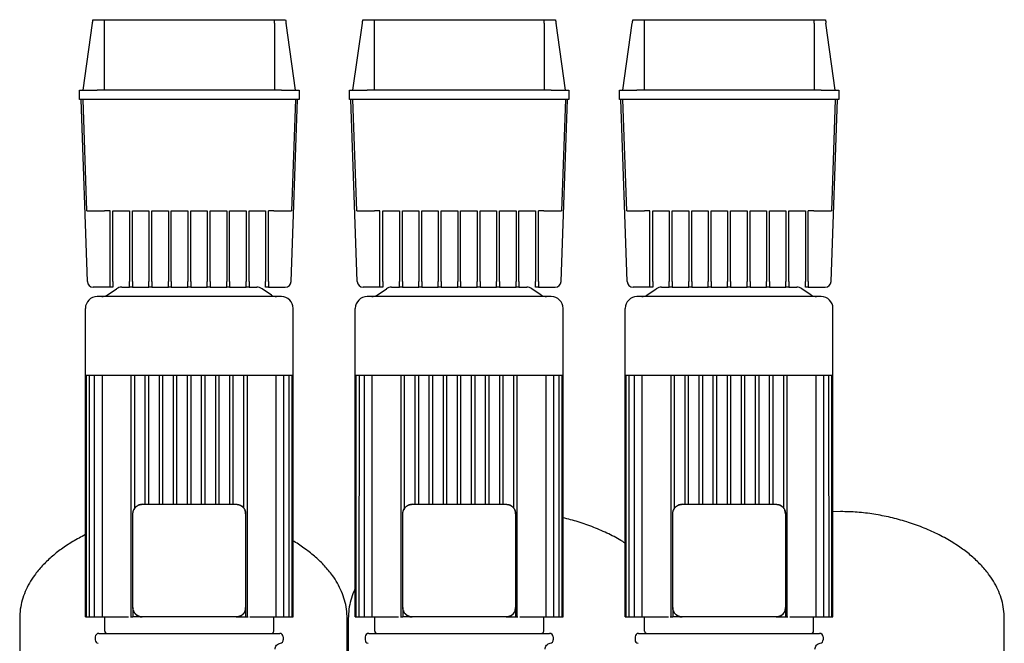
# Model space of a CAD drawing. Header units: millimetres. Extents: x 16 to 1880, y 11 to 1176.
# Tile 4 of 6: x 16 to 855, y 645 to 1176. Entities that reach past the tile are written whole.
import ezdxf

# ---------------------------------------------------------------- set-up
doc = ezdxf.new("R2010")
doc.units = ezdxf.units.MM

msp = doc.modelspace()

# ---------------------------------------------------------------- linework, layer by layer
at = {"color": 7, "linetype": 'Continuous', "lineweight": 25}
for p, q in [((78.23, 1176.44), (87.79, 1176.44)), ((87.79, 1176.44), (232.81, 1176.44)), ((232.81, 1176.44), (242.37, 1176.44)), ((308.23, 1176.44), (317.79, 1176.44)), ((317.79, 1176.44), (462.81, 1176.44)), ((462.81, 1176.44), (472.37, 1176.44)), ((538.23, 1176.44), (547.79, 1176.44)), ((547.79, 1176.44), (692.81, 1176.44)), ((692.81, 1176.44), (702.37, 1176.44)), ((69.8, 1116.44), (77.8, 1173.36)), ((87.8, 1173.36), (87.8, 1116.44)), ((232.8, 1173.36), (232.8, 1116.44)), ((250.8, 1116.44), (242.8, 1173.36)), ((299.8, 1116.44), (307.8, 1173.36)), ((317.8, 1173.36), (317.8, 1116.44)), ((462.8, 1173.36), (462.8, 1116.44)), ((480.8, 1116.44), (472.8, 1173.36)), ((529.8, 1116.44), (537.8, 1173.36)), ((547.8, 1173.36), (547.8, 1116.44)), ((692.8, 1173.36), (692.8, 1116.44)), ((710.8, 1116.44), (702.8, 1173.36)), ((66.8, 1108.44), (66.8, 1116.44)), ((66.8, 1116.44), (81.8, 1116.44)), ((238.8, 1116.44), (81.8, 1116.44)), ((238.8, 1116.44), (253.8, 1116.44)), ((253.8, 1116.44), (253.8, 1108.44)), ((296.8, 1108.44), (296.8, 1116.44)), ((296.8, 1116.44), (311.8, 1116.44)), ((468.8, 1116.44), (311.8, 1116.44)), ((468.8, 1116.44), (483.8, 1116.44)), ((483.8, 1116.44), (483.8, 1108.44)), ((526.8, 1108.44), (526.8, 1116.44)), ((526.8, 1116.44), (541.8, 1116.44)), ((698.8, 1116.44), (541.8, 1116.44)), ((698.8, 1116.44), (713.8, 1116.44)), ((713.8, 1116.44), (713.8, 1108.44)), ((81.8, 1108.44), (66.8, 1108.44)), ((73.47, 953.26), (68.05, 1108.44)), ((73.12, 1013.44), (69.8, 1108.44)), ((238.8, 1108.44), (81.8, 1108.44)), ((253.8, 1108.44), (238.8, 1108.44)), ((247.13, 953.26), (252.55, 1108.44)), ((250.8, 1108.44), (247.48, 1013.44)), ((311.8, 1108.44), (296.8, 1108.44)), ((303.47, 953.26), (298.05, 1108.44)), ((303.12, 1013.44), (299.8, 1108.44)), ((468.8, 1108.44), (311.8, 1108.44)), ((483.8, 1108.44), (468.8, 1108.44)), ((477.13, 953.26), (482.55, 1108.44)), ((480.8, 1108.44), (477.48, 1013.44)), ((541.8, 1108.44), (526.8, 1108.44)), ((533.47, 953.26), (528.05, 1108.44)), ((533.12, 1013.44), (529.8, 1108.44)), ((698.8, 1108.44), (541.8, 1108.44)), ((713.8, 1108.44), (698.8, 1108.44)), ((707.13, 953.26), (712.55, 1108.44)), ((710.8, 1108.44), (707.48, 1013.44)), ((92.8, 1013.44), (88.11, 1013.44)), ((92.8, 953.26), (92.8, 1013.44)), ((95.3, 1013.44), (109.36, 1013.44)), ((95.3, 953.26), (95.3, 1013.44)), ((109.36, 1013.44), (109.36, 953.26)), ((111.86, 1013.44), (125.92, 1013.44)), ((111.86, 953.26), (111.86, 1013.44)), ((125.92, 1013.44), (125.92, 953.26)), ((128.42, 1013.44), (142.49, 1013.44)), ((128.42, 953.26), (128.42, 1013.44)), ((142.49, 1013.44), (142.49, 953.26)), ((144.99, 1013.44), (159.05, 1013.44)), ((144.99, 953.26), (144.99, 1013.44)), ((159.05, 1013.44), (159.05, 953.26)), ((161.55, 1013.44), (175.61, 1013.44)), ((161.55, 953.26), (161.55, 1013.44)), ((175.61, 1013.44), (175.61, 953.26)), ((178.11, 1013.44), (192.17, 1013.44)), ((178.11, 953.26), (178.11, 1013.44)), ((192.17, 1013.44), (192.17, 953.26)), ((194.67, 1013.44), (208.74, 1013.44)), ((194.67, 953.26), (194.67, 1013.44)), ((208.74, 1013.44), (208.74, 953.26)), ((211.24, 1013.44), (225.3, 1013.44)), ((211.24, 953.26), (211.24, 1013.44)), ((225.3, 1013.44), (225.3, 953.26)), ((232.49, 1013.44), (227.8, 1013.44)), ((227.8, 953.26), (227.8, 1013.44)), ((322.8, 1013.44), (318.11, 1013.44)), ((322.8, 953.26), (322.8, 1013.44)), ((325.3, 1013.44), (339.36, 1013.44)), ((325.3, 953.26), (325.3, 1013.44)), ((339.36, 1013.44), (339.36, 953.26)), ((341.86, 1013.44), (355.92, 1013.44)), ((341.86, 953.26), (341.86, 1013.44)), ((355.92, 1013.44), (355.92, 953.26)), ((358.42, 1013.44), (372.49, 1013.44)), ((358.42, 953.26), (358.42, 1013.44)), ((372.49, 1013.44), (372.49, 953.26)), ((374.99, 1013.44), (389.05, 1013.44)), ((374.99, 953.26), (374.99, 1013.44)), ((389.05, 1013.44), (389.05, 953.26)), ((391.55, 1013.44), (405.61, 1013.44)), ((391.55, 953.26), (391.55, 1013.44)), ((405.61, 1013.44), (405.61, 953.26)), ((408.11, 1013.44), (422.17, 1013.44)), ((408.11, 953.26), (408.11, 1013.44)), ((422.17, 1013.44), (422.17, 953.26)), ((424.67, 1013.44), (438.74, 1013.44)), ((424.67, 953.26), (424.67, 1013.44)), ((438.74, 1013.44), (438.74, 953.26)), ((441.24, 1013.44), (455.3, 1013.44)), ((441.24, 953.26), (441.24, 1013.44)), ((455.3, 1013.44), (455.3, 953.26)), ((462.49, 1013.44), (457.8, 1013.44)), ((457.8, 953.26), (457.8, 1013.44)), ((552.8, 1013.44), (548.11, 1013.44)), ((552.8, 953.26), (552.8, 1013.44)), ((555.3, 1013.44), (569.36, 1013.44)), ((555.3, 953.26), (555.3, 1013.44)), ((569.36, 1013.44), (569.36, 953.26)), ((571.86, 1013.44), (585.92, 1013.44)), ((571.86, 953.26), (571.86, 1013.44)), ((585.92, 1013.44), (585.92, 953.26)), ((588.42, 1013.44), (602.49, 1013.44)), ((588.42, 953.26), (588.42, 1013.44)), ((602.49, 1013.44), (602.49, 953.26)), ((604.99, 1013.44), (619.05, 1013.44)), ((604.99, 953.26), (604.99, 1013.44)), ((619.05, 1013.44), (619.05, 953.26)), ((621.55, 1013.44), (635.61, 1013.44)), ((621.55, 953.26), (621.55, 1013.44)), ((635.61, 1013.44), (635.61, 953.26)), ((638.11, 1013.44), (652.17, 1013.44)), ((638.11, 953.26), (638.11, 1013.44)), ((652.17, 1013.44), (652.17, 953.26)), ((654.67, 1013.44), (668.74, 1013.44)), ((654.67, 953.26), (654.67, 1013.44)), ((668.74, 1013.44), (668.74, 953.26)), ((671.24, 1013.44), (685.3, 1013.44)), ((671.24, 953.26), (671.24, 1013.44)), ((685.3, 1013.44), (685.3, 953.26)), ((692.49, 1013.44), (687.8, 1013.44)), ((687.8, 953.26), (687.8, 1013.44)), ((92.8, 948.44), (78.46, 948.44)), ((92.8, 948.44), (92.8, 953.26)), ((95.3, 948.44), (92.8, 948.44)), ((95.3, 953.26), (95.3, 948.44)), ((102.72, 948.44), (109.36, 948.44)), ((109.36, 948.44), (109.36, 953.26)), ((111.86, 948.44), (109.36, 948.44)), ((111.86, 953.26), (111.86, 948.44)), ((111.86, 948.44), (125.92, 948.44)), ((125.92, 948.44), (125.92, 953.26)), ((128.42, 948.44), (125.92, 948.44)), ((128.42, 953.26), (128.42, 948.44)), ((128.42, 948.44), (142.49, 948.44)), ((142.49, 948.44), (142.49, 953.26)), ((144.99, 948.44), (142.49, 948.44)), ((144.99, 953.26), (144.99, 948.44)), ((144.99, 948.44), (159.05, 948.44)), ((159.05, 948.44), (159.05, 953.26)), ((161.55, 948.44), (159.05, 948.44)), ((161.55, 953.26), (161.55, 948.44)), ((161.55, 948.44), (175.61, 948.44)), ((175.61, 948.44), (175.61, 953.26)), ((178.11, 948.44), (175.61, 948.44)), ((178.11, 953.26), (178.11, 948.44)), ((178.11, 948.44), (192.17, 948.44)), ((192.17, 948.44), (192.17, 953.26)), ((194.67, 948.44), (192.17, 948.44)), ((194.67, 953.26), (194.67, 948.44)), ((194.67, 948.44), (208.74, 948.44)), ((208.74, 948.44), (208.74, 953.26)), ((211.24, 948.44), (208.74, 948.44)), ((211.24, 953.26), (211.24, 948.44)), ((211.24, 948.44), (217.88, 948.44)), ((225.3, 948.44), (225.3, 953.26)), ((227.8, 948.44), (225.3, 948.44)), ((227.8, 953.26), (227.8, 948.44)), ((227.8, 948.44), (242.13, 948.44)), ((322.8, 948.44), (308.46, 948.44)), ((322.8, 948.44), (322.8, 953.26)), ((325.3, 948.44), (322.8, 948.44)), ((325.3, 953.26), (325.3, 948.44)), ((332.72, 948.44), (339.36, 948.44)), ((339.36, 948.44), (339.36, 953.26)), ((341.86, 948.44), (339.36, 948.44)), ((341.86, 953.26), (341.86, 948.44)), ((341.86, 948.44), (355.92, 948.44)), ((355.92, 948.44), (355.92, 953.26)), ((358.42, 948.44), (355.92, 948.44)), ((358.42, 953.26), (358.42, 948.44)), ((358.42, 948.44), (372.49, 948.44)), ((372.49, 948.44), (372.49, 953.26)), ((374.99, 948.44), (372.49, 948.44)), ((374.99, 953.26), (374.99, 948.44)), ((374.99, 948.44), (389.05, 948.44)), ((389.05, 948.44), (389.05, 953.26)), ((391.55, 948.44), (389.05, 948.44)), ((391.55, 953.26), (391.55, 948.44)), ((391.55, 948.44), (405.61, 948.44)), ((405.61, 948.44), (405.61, 953.26)), ((408.11, 948.44), (405.61, 948.44)), ((408.11, 953.26), (408.11, 948.44)), ((408.11, 948.44), (422.17, 948.44)), ((422.17, 948.44), (422.17, 953.26)), ((424.67, 948.44), (422.17, 948.44)), ((424.67, 953.26), (424.67, 948.44)), ((424.67, 948.44), (438.74, 948.44)), ((438.74, 948.44), (438.74, 953.26)), ((441.24, 948.44), (438.74, 948.44)), ((441.24, 953.26), (441.24, 948.44)), ((441.24, 948.44), (447.88, 948.44)), ((455.3, 948.44), (455.3, 953.26)), ((457.8, 948.44), (455.3, 948.44)), ((457.8, 953.26), (457.8, 948.44)), ((457.8, 948.44), (472.13, 948.44)), ((552.8, 948.44), (538.46, 948.44)), ((552.8, 948.44), (552.8, 953.26)), ((555.3, 948.44), (552.8, 948.44)), ((555.3, 953.26), (555.3, 948.44)), ((562.72, 948.44), (569.36, 948.44)), ((569.36, 948.44), (569.36, 953.26)), ((571.86, 948.44), (569.36, 948.44)), ((571.86, 953.26), (571.86, 948.44)), ((571.86, 948.44), (585.92, 948.44)), ((585.92, 948.44), (585.92, 953.26)), ((588.42, 948.44), (585.92, 948.44)), ((588.42, 953.26), (588.42, 948.44)), ((588.42, 948.44), (602.49, 948.44)), ((602.49, 948.44), (602.49, 953.26)), ((604.99, 948.44), (602.49, 948.44)), ((604.99, 953.26), (604.99, 948.44)), ((604.99, 948.44), (619.05, 948.44)), ((619.05, 948.44), (619.05, 953.26)), ((621.55, 948.44), (619.05, 948.44)), ((621.55, 953.26), (621.55, 948.44)), ((621.55, 948.44), (635.61, 948.44)), ((635.61, 948.44), (635.61, 953.26)), ((638.11, 948.44), (635.61, 948.44)), ((638.11, 953.26), (638.11, 948.44)), ((638.11, 948.44), (652.17, 948.44)), ((652.17, 948.44), (652.17, 953.26)), ((654.67, 948.44), (652.17, 948.44)), ((654.67, 953.26), (654.67, 948.44)), ((654.67, 948.44), (668.74, 948.44)), ((668.74, 948.44), (668.74, 953.26)), ((671.24, 948.44), (668.74, 948.44)), ((671.24, 953.26), (671.24, 948.44)), ((671.24, 948.44), (677.88, 948.44)), ((685.3, 948.44), (685.3, 953.26)), ((687.8, 948.44), (685.3, 948.44)), ((687.8, 953.26), (687.8, 948.44)), ((687.8, 948.44), (702.13, 948.44)), ((238.8, 940.44), (81.8, 940.44)), ((90.31, 941.78), (98.28, 947.09)), ((230.28, 941.78), (222.31, 947.09)), ((468.8, 940.44), (311.8, 940.44)), ((320.31, 941.78), (328.28, 947.09)), ((460.28, 941.78), (452.31, 947.09)), ((698.8, 940.44), (541.8, 940.44)), ((550.31, 941.78), (558.28, 947.09)), ((690.28, 941.78), (682.31, 947.09)), ((71.8, 873.44), (71.8, 930.44)), ((248.8, 873.44), (248.8, 930.44)), ((301.8, 873.44), (301.8, 930.44)), ((478.8, 873.44), (478.8, 930.44)), ((531.8, 873.44), (531.8, 930.44)), ((708.8, 873.44), (708.8, 930.44)), ((71.8, 873.44), (72.64, 873.44)), ((71.8, 667.44), (71.8, 873.44)), ((72.63, 667.44), (72.64, 873.44)), ((72.64, 873.44), (75.23, 873.44)), ((75.17, 667.44), (75.23, 873.44)), ((75.23, 873.44), (79.73, 873.44)), ((79.6, 667.44), (79.6, 873.44)), ((79.73, 873.44), (86.49, 873.44)), ((86.24, 667.44), (86.24, 873.44)), ((86.49, 873.44), (111.47, 873.44)), ((110.8, 667.44), (110.8, 873.44)), ((111.47, 873.44), (123.68, 873.44)), ((113.8, 760.1), (113.8, 873.44)), ((122.8, 763.44), (122.8, 873.44)), ((123.68, 873.44), (135.88, 873.44)), ((125.8, 763.44), (125.8, 873.44)), ((134.8, 763.44), (134.8, 873.44)), ((135.88, 873.44), (148.09, 873.44)), ((137.8, 763.44), (137.8, 873.44)), ((146.8, 763.44), (146.8, 873.44)), ((148.09, 873.44), (160.3, 873.44)), ((149.8, 763.44), (149.8, 873.44)), ((158.8, 763.44), (158.8, 873.44)), ((160.3, 873.44), (172.5, 873.44)), ((161.8, 763.44), (161.8, 873.44)), ((170.8, 763.44), (170.8, 873.44)), ((172.5, 873.44), (184.71, 873.44)), ((173.8, 763.44), (173.8, 873.44)), ((182.8, 763.44), (182.8, 873.44)), ((184.71, 873.44), (196.92, 873.44)), ((185.8, 763.44), (185.8, 873.44)), ((194.8, 763.44), (194.8, 873.44)), ((196.92, 873.44), (209.13, 873.44)), ((197.8, 763.44), (197.8, 873.44)), ((206.8, 760.1), (206.8, 873.44)), ((209.13, 873.44), (234.11, 873.44)), ((209.8, 667.44), (209.8, 873.44)), ((234.11, 873.44), (240.87, 873.44)), ((234.36, 667.44), (234.36, 873.44)), ((240.87, 873.44), (245.36, 873.44)), ((241, 667.44), (241, 873.44)), ((245.42, 667.44), (245.36, 873.44)), ((245.36, 873.44), (247.95, 873.44)), ((247.97, 667.44), (247.95, 873.44)), ((247.95, 873.44), (248.8, 873.44)), ((248.8, 667.44), (248.8, 873.44)), ((301.8, 873.44), (302.64, 873.44)), ((301.8, 667.44), (301.8, 873.44)), ((302.63, 667.44), (302.64, 873.44)), ((302.64, 873.44), (305.23, 873.44)), ((305.17, 667.44), (305.23, 873.44)), ((305.23, 873.44), (309.73, 873.44)), ((309.6, 667.44), (309.6, 873.44)), ((309.73, 873.44), (316.49, 873.44)), ((316.24, 667.44), (316.24, 873.44)), ((316.49, 873.44), (341.47, 873.44)), ((340.8, 667.44), (340.8, 873.44)), ((341.47, 873.44), (353.68, 873.44)), ((343.8, 760.1), (343.8, 873.44)), ((352.8, 763.44), (352.8, 873.44)), ((353.68, 873.44), (365.88, 873.44)), ((355.8, 763.44), (355.8, 873.44)), ((364.8, 763.44), (364.8, 873.44)), ((365.88, 873.44), (378.09, 873.44)), ((367.8, 763.44), (367.8, 873.44)), ((376.8, 763.44), (376.8, 873.44)), ((378.09, 873.44), (390.3, 873.44)), ((379.8, 763.44), (379.8, 873.44)), ((388.8, 763.44), (388.8, 873.44)), ((390.3, 873.44), (402.5, 873.44)), ((391.8, 763.44), (391.8, 873.44)), ((400.8, 763.44), (400.8, 873.44)), ((402.5, 873.44), (414.71, 873.44)), ((403.8, 763.44), (403.8, 873.44)), ((412.8, 763.44), (412.8, 873.44)), ((414.71, 873.44), (426.92, 873.44)), ((415.8, 763.44), (415.8, 873.44)), ((424.8, 763.44), (424.8, 873.44)), ((426.92, 873.44), (439.13, 873.44)), ((427.8, 763.44), (427.8, 873.44)), ((436.8, 760.1), (436.8, 873.44)), ((439.13, 873.44), (464.11, 873.44)), ((439.8, 667.44), (439.8, 873.44)), ((464.11, 873.44), (470.87, 873.44)), ((464.36, 667.44), (464.36, 873.44)), ((470.87, 873.44), (475.36, 873.44)), ((471, 667.44), (471, 873.44)), ((475.42, 667.44), (475.36, 873.44)), ((475.36, 873.44), (477.95, 873.44)), ((477.97, 667.44), (477.95, 873.44)), ((477.95, 873.44), (478.8, 873.44)), ((478.8, 667.44), (478.8, 873.44)), ((531.8, 873.44), (532.64, 873.44)), ((531.8, 667.44), (531.8, 873.44)), ((532.63, 667.44), (532.64, 873.44)), ((532.64, 873.44), (535.23, 873.44)), ((535.17, 667.44), (535.23, 873.44)), ((535.23, 873.44), (539.73, 873.44)), ((539.6, 667.44), (539.6, 873.44)), ((539.73, 873.44), (546.49, 873.44)), ((546.24, 667.44), (546.24, 873.44)), ((546.49, 873.44), (571.47, 873.44)), ((570.8, 667.44), (570.8, 873.44)), ((571.47, 873.44), (583.68, 873.44)), ((573.8, 760.1), (573.8, 873.44)), ((582.8, 763.44), (582.8, 873.44)), ((583.68, 873.44), (595.88, 873.44)), ((585.8, 763.44), (585.8, 873.44)), ((594.8, 763.44), (594.8, 873.44)), ((595.88, 873.44), (608.09, 873.44)), ((597.8, 763.44), (597.8, 873.44)), ((606.8, 763.44), (606.8, 873.44)), ((608.09, 873.44), (620.3, 873.44)), ((609.8, 763.44), (609.8, 873.44)), ((618.8, 763.44), (618.8, 873.44)), ((620.3, 873.44), (632.5, 873.44)), ((621.8, 763.44), (621.8, 873.44)), ((630.8, 763.44), (630.8, 873.44)), ((632.5, 873.44), (644.71, 873.44)), ((633.8, 763.44), (633.8, 873.44)), ((642.8, 763.44), (642.8, 873.44)), ((644.71, 873.44), (656.92, 873.44)), ((645.8, 763.44), (645.8, 873.44)), ((654.8, 763.44), (654.8, 873.44)), ((656.92, 873.44), (669.13, 873.44)), ((657.8, 763.44), (657.8, 873.44)), ((666.8, 760.1), (666.8, 873.44)), ((669.13, 873.44), (694.11, 873.44)), ((669.8, 667.44), (669.8, 873.44)), ((694.11, 873.44), (700.87, 873.44)), ((694.36, 667.44), (694.36, 873.44)), ((700.87, 873.44), (705.36, 873.44)), ((701, 667.44), (701, 873.44)), ((705.42, 667.44), (705.36, 873.44)), ((705.36, 873.44), (707.95, 873.44)), ((707.97, 667.44), (707.95, 873.44)), ((707.95, 873.44), (708.8, 873.44)), ((708.8, 667.44), (708.8, 873.44)), ((112.3, 675.44), (112.3, 755.44)), ((120.3, 763.44), (200.3, 763.44)), ((208.3, 755.44), (208.3, 675.44)), ((342.3, 675.44), (342.3, 755.44)), ((350.3, 763.44), (430.3, 763.44)), ((438.3, 755.44), (438.3, 675.44)), ((572.3, 675.44), (572.3, 755.44)), ((580.3, 763.44), (660.3, 763.44)), ((668.3, 755.44), (668.3, 675.44)), ((715.3, 757.24), (708.8, 756.97)), ((112.3, 675.44), (112.3, 675.09)), ((112.3, 675.09), (112.36, 674.77)), ((112.3, 675.09), (112.3, 667.44)), ((208.3, 675.09), (208.3, 675.44)), ((208.3, 675.09), (208.3, 667.44)), ((342.3, 675.44), (342.3, 675.09)), ((342.3, 675.09), (342.36, 674.77)), ((342.3, 675.09), (342.3, 667.44)), ((438.3, 675.09), (438.3, 675.44)), ((438.3, 675.09), (438.3, 667.44)), ((572.3, 675.44), (572.3, 675.09)), ((572.3, 675.09), (572.36, 674.77)), ((572.3, 675.09), (572.3, 667.44)), ((668.3, 675.09), (668.3, 675.44)), ((668.3, 675.09), (668.3, 667.44)), ((15.8, 666.24), (15.8, 511.24)), ((71.8, 667.44), (72.63, 667.44)), ((72.63, 667.44), (74.13, 667.44)), ((74.13, 667.44), (75.17, 667.44)), ((75.17, 667.44), (76.67, 667.44)), ((76.67, 667.44), (79.6, 667.44)), ((79.6, 667.44), (81.1, 667.44)), ((81.1, 667.44), (86.24, 667.44)), ((86.24, 667.44), (87.74, 667.44)), ((87.74, 667.44), (107.16, 667.44)), ((88.3, 655.44), (88.3, 667.44)), ((107.16, 667.44), (108.59, 667.44)), ((110.19, 667.44), (110.8, 667.44)), ((110.8, 667.44), (112.3, 667.44)), ((119.95, 667.44), (112.3, 667.44)), ((119.95, 667.44), (120.3, 667.44)), ((200.3, 667.44), (120.3, 667.44)), ((200.3, 667.44), (200.65, 667.44)), ((200.65, 667.44), (200.96, 667.5)), ((200.65, 667.44), (208.3, 667.44)), ((208.3, 667.44), (209.8, 667.44)), ((209.8, 667.44), (210.41, 667.44)), ((212, 667.44), (213.44, 667.44)), ((213.44, 667.44), (232.86, 667.44)), ((232.3, 655.44), (232.3, 667.44)), ((232.86, 667.44), (234.36, 667.44)), ((234.36, 667.44), (239.5, 667.44)), ((239.5, 667.44), (241, 667.44)), ((241, 667.44), (243.92, 667.44)), ((243.92, 667.44), (245.42, 667.44)), ((245.42, 667.44), (246.47, 667.44)), ((246.47, 667.44), (247.97, 667.44)), ((247.97, 667.44), (248.8, 667.44)), ((294.8, 511.24), (294.8, 666.24)), ((295.8, 666.24), (295.8, 511.24)), ((301.8, 667.44), (302.63, 667.44)), ((302.63, 667.44), (304.13, 667.44)), ((304.13, 667.44), (305.17, 667.44)), ((305.17, 667.44), (306.67, 667.44)), ((306.67, 667.44), (309.6, 667.44)), ((309.6, 667.44), (311.1, 667.44)), ((311.1, 667.44), (316.24, 667.44)), ((316.24, 667.44), (317.74, 667.44)), ((317.74, 667.44), (337.16, 667.44)), ((318.3, 655.44), (318.3, 667.44)), ((337.16, 667.44), (338.59, 667.44)), ((340.19, 667.44), (340.8, 667.44)), ((340.8, 667.44), (342.3, 667.44)), ((349.95, 667.44), (342.3, 667.44)), ((349.95, 667.44), (350.3, 667.44)), ((430.3, 667.44), (350.3, 667.44)), ((430.3, 667.44), (430.65, 667.44)), ((430.65, 667.44), (430.96, 667.5)), ((430.65, 667.44), (438.3, 667.44)), ((438.3, 667.44), (439.8, 667.44)), ((439.8, 667.44), (440.41, 667.44)), ((442, 667.44), (443.44, 667.44)), ((443.44, 667.44), (462.86, 667.44)), ((462.3, 655.44), (462.3, 667.44)), ((462.86, 667.44), (464.36, 667.44)), ((464.36, 667.44), (469.5, 667.44)), ((469.5, 667.44), (471, 667.44)), ((471, 667.44), (473.92, 667.44)), ((473.92, 667.44), (475.42, 667.44)), ((475.42, 667.44), (476.47, 667.44)), ((476.47, 667.44), (477.97, 667.44)), ((477.97, 667.44), (478.8, 667.44)), ((531.8, 667.44), (532.63, 667.44)), ((532.63, 667.44), (534.13, 667.44)), ((534.13, 667.44), (535.17, 667.44)), ((535.17, 667.44), (536.67, 667.44)), ((536.67, 667.44), (539.6, 667.44)), ((539.6, 667.44), (541.1, 667.44)), ((541.1, 667.44), (546.24, 667.44)), ((546.24, 667.44), (547.74, 667.44)), ((547.74, 667.44), (567.16, 667.44)), ((548.3, 655.44), (548.3, 667.44)), ((567.16, 667.44), (568.59, 667.44)), ((570.19, 667.44), (570.8, 667.44)), ((570.8, 667.44), (572.3, 667.44)), ((579.95, 667.44), (572.3, 667.44)), ((579.95, 667.44), (580.3, 667.44)), ((660.3, 667.44), (580.3, 667.44)), ((660.3, 667.44), (660.65, 667.44)), ((660.65, 667.44), (660.96, 667.5)), ((660.65, 667.44), (668.3, 667.44)), ((668.3, 667.44), (669.8, 667.44)), ((669.8, 667.44), (670.41, 667.44)), ((672, 667.44), (673.44, 667.44)), ((673.44, 667.44), (692.86, 667.44)), ((692.3, 655.44), (692.3, 667.44)), ((692.86, 667.44), (694.36, 667.44)), ((694.36, 667.44), (699.5, 667.44)), ((699.5, 667.44), (701, 667.44)), ((701, 667.44), (703.92, 667.44)), ((703.92, 667.44), (705.42, 667.44)), ((705.42, 667.44), (706.47, 667.44)), ((706.47, 667.44), (707.97, 667.44)), ((707.97, 667.44), (708.8, 667.44)), ((854.8, 511.24), (854.8, 666.24)), ((80.22, 650.51), (80.16, 648.01)), ((83.22, 653.44), (237.38, 653.44)), ((240.37, 650.51), (240.44, 648.01)), ((310.22, 650.51), (310.16, 648.01)), ((313.22, 653.44), (467.38, 653.44)), ((470.37, 650.51), (470.44, 648.01)), ((540.22, 650.51), (540.16, 648.01)), ((543.22, 653.44), (697.38, 653.44)), ((700.37, 650.51), (700.44, 648.01))]:
    msp.add_line(p, q, dxfattribs=at)
at = {"color": 7, "linetype": 'Continuous', "lineweight": 25, "flags": 128}
for points in [[(120.3, 763.44), (118.74, 763.28), (117.31, 762.86)], [(350.3, 763.44), (348.74, 763.28), (347.31, 762.86)], [(580.3, 763.44), (578.74, 763.28), (577.31, 762.86)], [(668.3, 755.44), (668.14, 757), (667.72, 758.42)]]:
    msp.add_lwpolyline(points, dxfattribs=at)
at = {"color": 7, "linetype": 'Continuous', "lineweight": 25}
for centre, radius, start, end in [((78.46, 953.44), 5, 182, 270), ((102.72, 940.44), 8, 90, 123.69007), ((217.88, 940.44), 8, 56.30993, 90), ((242.13, 953.44), 5, 270, 358), ((308.46, 953.44), 5, 182, 270), ((332.72, 940.44), 8, 90, 123.69007), ((447.88, 940.44), 8, 56.30993, 90), ((472.13, 953.44), 5, 270, 358), ((538.46, 953.44), 5, 182, 270), ((562.72, 940.44), 8, 90, 123.69007), ((677.88, 940.44), 8, 56.30993, 90), ((702.13, 953.44), 5, 270, 358), ((81.8, 930.44), 10, 90, 180), ((85.88, 948.44), 8, 270, 303.69007), ((234.72, 948.44), 8, 236.30993, 270), ((238.8, 930.44), 10, 0, 90), ((311.8, 930.44), 10, 90, 180), ((315.88, 948.44), 8, 270, 303.69007), ((464.72, 948.44), 8, 236.30993, 270), ((468.8, 930.44), 10, 0, 90), ((541.8, 930.44), 10, 90, 180), ((545.88, 948.44), 8, 270, 303.69007), ((694.72, 948.44), 8, 236.30993, 270), ((698.8, 930.44), 10, 0, 90), ((120.3, 755.44), 8, 136.54615, 158.09347), ((200.3, 755.44), 8, 46.54615, 68.09347), ((200.3, 755.44), 8, 360, 22.60658), ((350.3, 755.44), 8, 136.54615, 158.09347), ((430.3, 755.44), 8, 46.54615, 68.09347), ((430.3, 755.44), 8, 360, 22.60658), ((580.3, 755.44), 8, 136.54615, 158.09347), ((660.3, 755.44), 8, 46.54615, 68.09347), ((90.3, 655.44), 2, 180, 270), ((230.3, 655.44), 2, 270, 0), ((320.3, 655.44), 2, 180, 270), ((460.3, 655.44), 2, 270, 0), ((550.3, 655.44), 2, 180, 270), ((690.3, 655.44), 2, 270, 0), ((83.15, 647.94), 3, 178.5, 261.50853), ((83.22, 650.44), 3, 90, 178.5), ((237.38, 650.44), 3, 1.5, 90), ((237.44, 647.94), 3, 279.26345, 1.50831), ((313.15, 647.94), 3, 178.5, 261.50853), ((313.22, 650.44), 3, 90, 178.5), ((467.38, 650.44), 3, 1.5, 90), ((467.44, 647.94), 3, 279.26345, 1.50831), ((543.15, 647.94), 3, 178.5, 261.50853), ((543.22, 650.44), 3, 90, 178.5), ((697.38, 650.44), 3, 1.5, 90), ((697.44, 647.94), 3, 279.26345, 1.50831)]:
    msp.add_arc(centre, radius, start, end, dxfattribs=at)
for points in [[(77.8, 1173.36), (77.94, 1174.39), (78.09, 1175.41), (78.23, 1176.44)], [(87.79, 1176.44), (87.79, 1175.41), (87.8, 1174.39), (87.8, 1173.36)], [(232.8, 1173.36), (232.8, 1174.39), (232.8, 1175.41), (232.81, 1176.44)], [(242.37, 1176.44), (242.51, 1175.41), (242.65, 1174.39), (242.8, 1173.36)], [(307.8, 1173.36), (307.94, 1174.39), (308.09, 1175.41), (308.23, 1176.44)], [(317.79, 1176.44), (317.79, 1175.41), (317.8, 1174.39), (317.8, 1173.36)], [(462.8, 1173.36), (462.8, 1174.39), (462.8, 1175.41), (462.81, 1176.44)], [(472.37, 1176.44), (472.51, 1175.41), (472.65, 1174.39), (472.8, 1173.36)], [(537.8, 1173.36), (537.94, 1174.39), (538.09, 1175.41), (538.23, 1176.44)], [(547.79, 1176.44), (547.79, 1175.41), (547.8, 1174.39), (547.8, 1173.36)], [(692.8, 1173.36), (692.8, 1174.39), (692.8, 1175.41), (692.81, 1176.44)], [(702.37, 1176.44), (702.51, 1175.41), (702.65, 1174.39), (702.8, 1173.36)]]:
    msp.add_open_spline(points, degree=3, dxfattribs=at)
for points, knots in [([(73.12, 1013.44), (73.12, 1013.44), (73.19, 1013.44), (73.54, 1013.44), (73.8, 1013.44), (74.53, 1013.44), (75, 1013.44), (76.12, 1013.44), (76.77, 1013.44), (78.24, 1013.44), (79.04, 1013.44), (80.76, 1013.44), (81.66, 1013.44), (83.51, 1013.44), (84.45, 1013.44), (86.31, 1013.44), (87.22, 1013.44), (88.11, 1013.44)], [0, 0, 0, 0, 0.125, 0.125, 0.25, 0.25, 0.375, 0.375, 0.5, 0.5, 0.625, 0.625, 0.75, 0.75, 0.875, 0.875, 1, 1, 1, 1]), ([(232.49, 1013.44), (233.37, 1013.44), (234.29, 1013.44), (236.15, 1013.44), (237.09, 1013.44), (238.93, 1013.44), (239.84, 1013.44), (241.55, 1013.44), (242.36, 1013.44), (243.82, 1013.44), (244.48, 1013.44), (245.6, 1013.44), (246.06, 1013.44), (246.79, 1013.44), (247.06, 1013.44), (247.4, 1013.44), (247.48, 1013.44), (247.48, 1013.44)], [0, 0, 0, 0, 0.125, 0.125, 0.25, 0.25, 0.375, 0.375, 0.5, 0.5, 0.625, 0.625, 0.75, 0.75, 0.875, 0.875, 1, 1, 1, 1]), ([(303.12, 1013.44), (303.12, 1013.44), (303.19, 1013.44), (303.54, 1013.44), (303.8, 1013.44), (304.53, 1013.44), (305, 1013.44), (306.12, 1013.44), (306.77, 1013.44), (308.24, 1013.44), (309.04, 1013.44), (310.76, 1013.44), (311.66, 1013.44), (313.51, 1013.44), (314.45, 1013.44), (316.31, 1013.44), (317.22, 1013.44), (318.11, 1013.44)], [0, 0, 0, 0, 0.125, 0.125, 0.25, 0.25, 0.375, 0.375, 0.5, 0.5, 0.625, 0.625, 0.75, 0.75, 0.875, 0.875, 1, 1, 1, 1]), ([(462.49, 1013.44), (463.37, 1013.44), (464.29, 1013.44), (466.15, 1013.44), (467.09, 1013.44), (468.93, 1013.44), (469.84, 1013.44), (471.55, 1013.44), (472.36, 1013.44), (473.82, 1013.44), (474.48, 1013.44), (475.6, 1013.44), (476.06, 1013.44), (476.79, 1013.44), (477.06, 1013.44), (477.4, 1013.44), (477.48, 1013.44), (477.48, 1013.44)], [0, 0, 0, 0, 0.125, 0.125, 0.25, 0.25, 0.375, 0.375, 0.5, 0.5, 0.625, 0.625, 0.75, 0.75, 0.875, 0.875, 1, 1, 1, 1]), ([(533.12, 1013.44), (533.12, 1013.44), (533.19, 1013.44), (533.54, 1013.44), (533.8, 1013.44), (534.53, 1013.44), (535, 1013.44), (536.12, 1013.44), (536.77, 1013.44), (538.24, 1013.44), (539.04, 1013.44), (540.76, 1013.44), (541.66, 1013.44), (543.51, 1013.44), (544.45, 1013.44), (546.31, 1013.44), (547.22, 1013.44), (548.11, 1013.44)], [0, 0, 0, 0, 0.125, 0.125, 0.25, 0.25, 0.375, 0.375, 0.5, 0.5, 0.625, 0.625, 0.75, 0.75, 0.875, 0.875, 1, 1, 1, 1]), ([(692.49, 1013.44), (693.37, 1013.44), (694.29, 1013.44), (696.15, 1013.44), (697.09, 1013.44), (698.93, 1013.44), (699.84, 1013.44), (701.55, 1013.44), (702.36, 1013.44), (703.82, 1013.44), (704.48, 1013.44), (705.6, 1013.44), (706.06, 1013.44), (706.79, 1013.44), (707.06, 1013.44), (707.4, 1013.44), (707.48, 1013.44), (707.48, 1013.44)], [0, 0, 0, 0, 0.125, 0.125, 0.25, 0.25, 0.375, 0.375, 0.5, 0.5, 0.625, 0.625, 0.75, 0.75, 0.875, 0.875, 1, 1, 1, 1]), ([(112.3, 755.44), (112.3, 755.53), (112.3, 755.71), (112.32, 755.99), (112.34, 756.26), (112.37, 756.54), (112.41, 756.81), (112.47, 757.08), (112.53, 757.36), (112.6, 757.63), (112.68, 757.89), (112.77, 758.16), (112.84, 758.33), (112.88, 758.42)], [0, 0, 0, 0, 0.089329, 0.178896, 0.268727, 0.358849, 0.449287, 0.540068, 0.631218, 0.722761, 0.814723, 0.907128, 1, 1, 1, 1]), ([(112.88, 758.42), (112.91, 758.5), (112.98, 758.67), (113.09, 758.92), (113.21, 759.16), (113.34, 759.39), (113.48, 759.62), (113.62, 759.85), (113.77, 760.07), (113.93, 760.28), (114.1, 760.49), (114.27, 760.69), (114.44, 760.89), (114.69, 761.15), (115.01, 761.45), (115.43, 761.79), (115.87, 762.11), (116.33, 762.39), (116.81, 762.65), (117.15, 762.79), (117.31, 762.86)], [0, 0, 0, 0, 0.0423774, 0.0845499, 0.1265266, 0.1683168, 0.2099298, 0.2513752, 0.2926625, 0.3338015, 0.374802, 0.4156739, 0.4564273, 0.4970722, 0.5793652, 0.6621606, 0.7455414, 0.829589, 0.9143827, 1, 1, 1, 1]), ([(117.31, 762.86), (117.4, 762.89), (117.57, 762.96), (117.84, 763.05), (118.11, 763.13), (118.38, 763.2), (118.65, 763.27), (118.92, 763.32), (119.2, 763.36), (119.47, 763.4), (119.75, 763.42), (120.02, 763.43), (120.21, 763.44), (120.3, 763.44)], [0, 0, 0, 0, 0.0928632, 0.1852607, 0.2772167, 0.368756, 0.4599035, 0.5506846, 0.6411249, 0.7312502, 0.8210869, 0.9106612, 1, 1, 1, 1]), ([(200.3, 763.44), (200.39, 763.44), (200.57, 763.43), (200.85, 763.42), (201.12, 763.4), (201.4, 763.36), (201.67, 763.32), (201.95, 763.27), (202.22, 763.2), (202.49, 763.13), (202.75, 763.05), (203.02, 762.96), (203.2, 762.89), (203.28, 762.86)], [0, 0, 0, 0, 0.0893294, 0.1788963, 0.2687273, 0.358849, 0.4492874, 0.5400685, 0.6312179, 0.7227609, 0.8147226, 0.9071275, 1, 1, 1, 1]), ([(203.28, 762.86), (203.37, 762.82), (203.53, 762.76), (203.78, 762.64), (204.02, 762.52), (204.25, 762.39), (204.48, 762.26), (204.71, 762.11), (204.93, 761.96), (205.14, 761.8), (205.35, 761.64), (205.56, 761.47), (205.75, 761.29), (206.01, 761.05), (206.31, 760.72), (206.65, 760.31), (206.97, 759.87), (207.25, 759.4), (207.51, 758.92), (207.65, 758.59), (207.72, 758.42)], [0, 0, 0, 0, 0.042377, 0.08455, 0.126527, 0.168317, 0.20993, 0.251375, 0.292662, 0.333801, 0.374802, 0.415674, 0.456427, 0.497072, 0.579365, 0.662161, 0.745541, 0.829589, 0.914383, 1, 1, 1, 1]), ([(207.72, 758.42), (207.75, 758.33), (207.82, 758.16), (207.91, 757.89), (207.99, 757.63), (208.07, 757.36), (208.13, 757.08), (208.18, 756.81), (208.22, 756.54), (208.26, 756.26), (208.28, 755.99), (208.29, 755.71), (208.3, 755.53), (208.3, 755.44)], [0, 0, 0, 0, 0.092863, 0.185261, 0.277217, 0.368756, 0.459904, 0.550685, 0.641125, 0.73125, 0.821087, 0.910661, 1, 1, 1, 1]), ([(342.3, 755.44), (342.3, 755.53), (342.3, 755.71), (342.32, 755.99), (342.34, 756.26), (342.37, 756.54), (342.41, 756.81), (342.47, 757.08), (342.53, 757.36), (342.6, 757.63), (342.68, 757.89), (342.77, 758.16), (342.84, 758.33), (342.88, 758.42)], [0, 0, 0, 0, 0.089329, 0.178896, 0.268727, 0.358849, 0.449287, 0.540068, 0.631218, 0.722761, 0.814723, 0.907128, 1, 1, 1, 1]), ([(342.88, 758.42), (342.91, 758.5), (342.98, 758.67), (343.09, 758.92), (343.21, 759.16), (343.34, 759.39), (343.48, 759.62), (343.62, 759.85), (343.77, 760.07), (343.93, 760.28), (344.1, 760.49), (344.27, 760.69), (344.44, 760.89), (344.69, 761.15), (345.01, 761.45), (345.43, 761.79), (345.87, 762.11), (346.33, 762.39), (346.81, 762.65), (347.15, 762.79), (347.31, 762.86)], [0, 0, 0, 0, 0.042377, 0.08455, 0.126527, 0.168317, 0.20993, 0.251375, 0.292662, 0.333801, 0.374802, 0.415674, 0.456427, 0.497072, 0.579365, 0.662161, 0.745541, 0.829589, 0.914383, 1, 1, 1, 1]), ([(347.31, 762.86), (347.4, 762.89), (347.57, 762.96), (347.84, 763.05), (348.11, 763.13), (348.38, 763.2), (348.65, 763.27), (348.92, 763.32), (349.2, 763.36), (349.47, 763.4), (349.75, 763.42), (350.02, 763.43), (350.21, 763.44), (350.3, 763.44)], [0, 0, 0, 0, 0.092863, 0.185261, 0.277217, 0.368756, 0.459904, 0.550685, 0.641125, 0.73125, 0.821087, 0.910661, 1, 1, 1, 1]), ([(430.3, 763.44), (430.39, 763.44), (430.57, 763.43), (430.85, 763.42), (431.12, 763.4), (431.4, 763.36), (431.67, 763.32), (431.95, 763.27), (432.22, 763.2), (432.49, 763.13), (432.75, 763.05), (433.02, 762.96), (433.2, 762.89), (433.28, 762.86)], [0, 0, 0, 0, 0.0893294, 0.1788963, 0.2687273, 0.358849, 0.4492874, 0.5400685, 0.6312179, 0.7227609, 0.8147226, 0.9071275, 1, 1, 1, 1]), ([(433.28, 762.86), (433.37, 762.82), (433.53, 762.76), (433.78, 762.64), (434.02, 762.52), (434.25, 762.39), (434.48, 762.26), (434.71, 762.11), (434.93, 761.96), (435.14, 761.8), (435.35, 761.64), (435.56, 761.47), (435.75, 761.29), (436.01, 761.05), (436.31, 760.72), (436.65, 760.31), (436.97, 759.87), (437.25, 759.4), (437.51, 758.92), (437.65, 758.59), (437.72, 758.42)], [0, 0, 0, 0, 0.0423774, 0.0845499, 0.1265266, 0.1683168, 0.2099298, 0.2513752, 0.2926625, 0.3338015, 0.374802, 0.4156739, 0.4564273, 0.4970722, 0.5793652, 0.6621606, 0.7455414, 0.829589, 0.9143827, 1, 1, 1, 1]), ([(437.72, 758.42), (437.75, 758.33), (437.82, 758.16), (437.91, 757.89), (437.99, 757.63), (438.07, 757.36), (438.13, 757.08), (438.18, 756.81), (438.22, 756.54), (438.26, 756.26), (438.28, 755.99), (438.29, 755.71), (438.3, 755.53), (438.3, 755.44)], [0, 0, 0, 0, 0.0928632, 0.1852607, 0.2772167, 0.368756, 0.4599035, 0.5506846, 0.6411249, 0.7312502, 0.8210869, 0.9106612, 1, 1, 1, 1]), ([(572.3, 755.44), (572.3, 755.53), (572.3, 755.71), (572.32, 755.99), (572.34, 756.26), (572.37, 756.54), (572.41, 756.81), (572.47, 757.08), (572.53, 757.36), (572.6, 757.63), (572.68, 757.89), (572.77, 758.16), (572.84, 758.33), (572.88, 758.42)], [0, 0, 0, 0, 0.089329, 0.178896, 0.268727, 0.358849, 0.449287, 0.540068, 0.631218, 0.722761, 0.814723, 0.907128, 1, 1, 1, 1]), ([(572.88, 758.42), (572.91, 758.5), (572.98, 758.67), (573.09, 758.92), (573.21, 759.16), (573.34, 759.39), (573.48, 759.62), (573.62, 759.85), (573.77, 760.07), (573.93, 760.28), (574.1, 760.49), (574.27, 760.69), (574.44, 760.89), (574.69, 761.15), (575.01, 761.45), (575.43, 761.79), (575.87, 762.11), (576.33, 762.39), (576.81, 762.65), (577.15, 762.79), (577.31, 762.86)], [0, 0, 0, 0, 0.042377, 0.08455, 0.126527, 0.168317, 0.20993, 0.251375, 0.292662, 0.333801, 0.374802, 0.415674, 0.456427, 0.497072, 0.579365, 0.662161, 0.745541, 0.829589, 0.914383, 1, 1, 1, 1]), ([(577.31, 762.86), (577.4, 762.89), (577.57, 762.96), (577.84, 763.05), (578.11, 763.13), (578.38, 763.2), (578.65, 763.27), (578.92, 763.32), (579.2, 763.36), (579.47, 763.4), (579.75, 763.42), (580.02, 763.43), (580.21, 763.44), (580.3, 763.44)], [0, 0, 0, 0, 0.092863, 0.185261, 0.277217, 0.368756, 0.459904, 0.550685, 0.641125, 0.73125, 0.821087, 0.910661, 1, 1, 1, 1]), ([(660.3, 763.44), (660.39, 763.44), (660.57, 763.43), (660.85, 763.42), (661.12, 763.4), (661.4, 763.36), (661.67, 763.32), (661.95, 763.27), (662.22, 763.2), (662.49, 763.13), (662.75, 763.05), (663.02, 762.96), (663.2, 762.89), (663.28, 762.86)], [0, 0, 0, 0, 0.089329, 0.178896, 0.268727, 0.358849, 0.449287, 0.540068, 0.631218, 0.722761, 0.814723, 0.907128, 1, 1, 1, 1]), ([(663.28, 762.86), (663.37, 762.82), (663.53, 762.76), (663.78, 762.64), (664.02, 762.52), (664.25, 762.39), (664.48, 762.26), (664.71, 762.11), (664.93, 761.96), (665.14, 761.8), (665.35, 761.64), (665.56, 761.47), (665.75, 761.29), (666.01, 761.05), (666.31, 760.72), (666.65, 760.31), (666.97, 759.87), (667.25, 759.4), (667.51, 758.92), (667.65, 758.59), (667.72, 758.42)], [0, 0, 0, 0, 0.042377, 0.08455, 0.126527, 0.168317, 0.20993, 0.251375, 0.292662, 0.333801, 0.374802, 0.415674, 0.456427, 0.497072, 0.579365, 0.662161, 0.745541, 0.829589, 0.914383, 1, 1, 1, 1]), ([(667.72, 758.42), (667.75, 758.33), (667.82, 758.16), (667.91, 757.89), (667.99, 757.63), (668.07, 757.36), (668.13, 757.08), (668.18, 756.81), (668.22, 756.54), (668.26, 756.26), (668.28, 755.99), (668.29, 755.71), (668.3, 755.53), (668.3, 755.44)], [0, 0, 0, 0, 0.092863, 0.185261, 0.277217, 0.368756, 0.459904, 0.550685, 0.641125, 0.73125, 0.821087, 0.910661, 1, 1, 1, 1]), ([(854.8, 666.24), (854.69, 668.86), (854.48, 674.08), (852.81, 681.75), (850.22, 689.14), (846.68, 696.23), (841.9, 703.6), (835.7, 711.12), (827.95, 718.61), (819.21, 725.53), (809.12, 732.17), (797.68, 738.38), (784.96, 743.98), (771.61, 748.67), (757.79, 752.42), (743.7, 755.14), (729.51, 756.9), (720.02, 757.12), (715.3, 757.24)], [0, 0, 0, 0, 0.043266, 0.085982, 0.12876, 0.172093, 0.21635, 0.273325, 0.332387, 0.393594, 0.456849, 0.531371, 0.607856, 0.685775, 0.764547, 0.843569, 0.922242, 1, 1, 1, 1]), ([(531.8, 730.22), (531.07, 730.71), (526.59, 733.71), (517.65, 738.33), (504.97, 743.98), (491.95, 748.61), (483.08, 750.87), (478.8, 751.96)], [0, 0, 0, 0, 0.045467, 0.281135, 0.523008, 0.769416, 1, 1, 1, 1]), ([(71.8, 737.56), (68.15, 735.66), (61.11, 731.99), (51.39, 725.52), (42.64, 718.61), (34.9, 711.12), (28.69, 703.6), (23.92, 696.23), (20.37, 689.14), (17.78, 681.75), (16.11, 674.08), (15.9, 668.86), (15.8, 666.24)], [0, 0, 0, 0, 0.129056, 0.2496466, 0.3663317, 0.4789282, 0.5875465, 0.6719182, 0.7545304, 0.8360833, 0.9175165, 1, 1, 1, 1]), ([(294.8, 666.24), (294.69, 668.86), (294.48, 674.08), (292.81, 681.75), (290.22, 689.14), (286.68, 696.23), (281.9, 703.6), (275.69, 711.12), (267.96, 718.62), (259.18, 725.47), (252.72, 729.99), (249.07, 731.96), (248.8, 732.11)], [0, 0, 0, 0, 0.093657, 0.186122, 0.278723, 0.372526, 0.468328, 0.59166, 0.71951, 0.852002, 0.988929, 1, 1, 1, 1]), ([(301.8, 691.63), (301.36, 690.78), (299.73, 687.61), (297.82, 681.73), (296.1, 674.09), (295.9, 668.86), (295.8, 666.24)], [0, 0, 0, 0, 0.109827, 0.405571, 0.700881, 1, 1, 1, 1]), ([(112.88, 672.45), (112.84, 672.54), (112.77, 672.71), (112.68, 672.98), (112.6, 673.25), (112.53, 673.52), (112.47, 673.79), (112.41, 674.06), (112.37, 674.34), (112.34, 674.61), (112.32, 674.89), (112.3, 675.16), (112.3, 675.34), (112.3, 675.44)], [0, 0, 0, 0, 0.0928632, 0.1852607, 0.2772167, 0.368756, 0.4599035, 0.5506846, 0.6411249, 0.7312502, 0.8210869, 0.9106612, 1, 1, 1, 1]), ([(112.72, 672.97), (112.77, 672.68), (112.97, 671.44), (114.42, 669.58), (116.44, 668.16), (118.38, 667.53), (119.42, 667.47), (119.95, 667.44)], [0, 0, 0, 0, 0.089542, 0.38301, 0.682276, 0.837158, 1, 1, 1, 1]), ([(117.31, 668.01), (117.23, 668.05), (117.06, 668.12), (116.82, 668.23), (116.58, 668.35), (116.34, 668.48), (116.11, 668.62), (115.89, 668.76), (115.67, 668.91), (115.45, 669.07), (115.24, 669.23), (115.04, 669.4), (114.84, 669.58), (114.59, 669.83), (114.28, 670.15), (113.94, 670.57), (113.63, 671.01), (113.34, 671.47), (113.09, 671.95), (112.95, 672.28), (112.88, 672.45)], [0, 0, 0, 0, 0.042377, 0.08455, 0.126527, 0.168317, 0.20993, 0.251375, 0.292662, 0.333801, 0.374802, 0.415674, 0.456427, 0.497072, 0.579365, 0.662161, 0.745541, 0.829589, 0.914383, 1, 1, 1, 1]), ([(202.76, 667.86), (203.05, 667.91), (204.3, 668.11), (206.16, 669.56), (207.58, 671.57), (208.2, 673.52), (208.27, 674.56), (208.3, 675.09)], [0, 0, 0, 0, 0.089542, 0.383009, 0.682275, 0.837157, 1, 1, 1, 1]), ([(207.72, 672.45), (207.69, 672.37), (207.62, 672.2), (207.5, 671.96), (207.38, 671.72), (207.25, 671.48), (207.12, 671.25), (206.97, 671.02), (206.82, 670.8), (206.66, 670.59), (206.5, 670.38), (206.33, 670.18), (206.15, 669.98), (205.91, 669.73), (205.58, 669.42), (205.17, 669.08), (204.73, 668.77), (204.27, 668.48), (203.78, 668.23), (203.45, 668.09), (203.28, 668.01)], [0, 0, 0, 0, 0.042377, 0.08455, 0.126527, 0.168317, 0.20993, 0.251375, 0.292662, 0.333801, 0.374802, 0.415674, 0.456427, 0.497072, 0.579365, 0.662161, 0.745541, 0.829589, 0.914383, 1, 1, 1, 1]), ([(208.3, 675.44), (208.3, 675.34), (208.29, 675.16), (208.28, 674.89), (208.26, 674.61), (208.22, 674.34), (208.18, 674.06), (208.13, 673.79), (208.07, 673.52), (207.99, 673.25), (207.91, 672.98), (207.82, 672.71), (207.75, 672.54), (207.72, 672.45)], [0, 0, 0, 0, 0.089329, 0.178896, 0.268727, 0.358849, 0.449287, 0.540068, 0.631218, 0.722761, 0.814723, 0.907128, 1, 1, 1, 1]), ([(342.88, 672.45), (342.84, 672.54), (342.77, 672.71), (342.68, 672.98), (342.6, 673.25), (342.53, 673.52), (342.47, 673.79), (342.41, 674.06), (342.37, 674.34), (342.34, 674.61), (342.32, 674.89), (342.3, 675.16), (342.3, 675.34), (342.3, 675.44)], [0, 0, 0, 0, 0.0928632, 0.1852607, 0.2772167, 0.368756, 0.4599035, 0.5506846, 0.6411249, 0.7312502, 0.8210869, 0.9106612, 1, 1, 1, 1]), ([(342.72, 672.97), (342.77, 672.68), (342.97, 671.44), (344.42, 669.58), (346.44, 668.16), (348.38, 667.53), (349.42, 667.47), (349.95, 667.44)], [0, 0, 0, 0, 0.089542, 0.38301, 0.682276, 0.837158, 1, 1, 1, 1]), ([(347.31, 668.01), (347.23, 668.05), (347.06, 668.12), (346.82, 668.23), (346.58, 668.35), (346.34, 668.48), (346.11, 668.62), (345.89, 668.76), (345.67, 668.91), (345.45, 669.07), (345.24, 669.23), (345.04, 669.4), (344.84, 669.58), (344.59, 669.83), (344.28, 670.15), (343.94, 670.57), (343.63, 671.01), (343.34, 671.47), (343.09, 671.95), (342.95, 672.28), (342.88, 672.45)], [0, 0, 0, 0, 0.0423774, 0.0845499, 0.1265266, 0.1683168, 0.2099298, 0.2513752, 0.2926625, 0.3338015, 0.374802, 0.4156739, 0.4564273, 0.4970722, 0.5793652, 0.6621606, 0.7455414, 0.829589, 0.9143827, 1, 1, 1, 1]), ([(432.76, 667.86), (433.05, 667.91), (434.3, 668.11), (436.16, 669.56), (437.58, 671.57), (438.2, 673.52), (438.27, 674.56), (438.3, 675.09)], [0, 0, 0, 0, 0.089542, 0.383009, 0.682275, 0.837157, 1, 1, 1, 1]), ([(437.72, 672.45), (437.69, 672.37), (437.62, 672.2), (437.5, 671.96), (437.38, 671.72), (437.25, 671.48), (437.12, 671.25), (436.97, 671.02), (436.82, 670.8), (436.66, 670.59), (436.5, 670.38), (436.33, 670.18), (436.15, 669.98), (435.91, 669.73), (435.58, 669.42), (435.17, 669.08), (434.73, 668.77), (434.27, 668.48), (433.78, 668.23), (433.45, 668.09), (433.28, 668.01)], [0, 0, 0, 0, 0.042377, 0.08455, 0.126527, 0.168317, 0.20993, 0.251375, 0.292662, 0.333801, 0.374802, 0.415674, 0.456427, 0.497072, 0.579365, 0.662161, 0.745541, 0.829589, 0.914383, 1, 1, 1, 1]), ([(438.3, 675.44), (438.3, 675.34), (438.29, 675.16), (438.28, 674.89), (438.26, 674.61), (438.22, 674.34), (438.18, 674.06), (438.13, 673.79), (438.07, 673.52), (437.99, 673.25), (437.91, 672.98), (437.82, 672.71), (437.75, 672.54), (437.72, 672.45)], [0, 0, 0, 0, 0.0893294, 0.1788963, 0.2687273, 0.358849, 0.4492874, 0.5400685, 0.6312179, 0.7227609, 0.8147226, 0.9071275, 1, 1, 1, 1]), ([(572.88, 672.45), (572.84, 672.54), (572.77, 672.71), (572.68, 672.98), (572.6, 673.25), (572.53, 673.52), (572.47, 673.79), (572.41, 674.06), (572.37, 674.34), (572.34, 674.61), (572.32, 674.89), (572.3, 675.16), (572.3, 675.34), (572.3, 675.44)], [0, 0, 0, 0, 0.0928632, 0.1852607, 0.2772167, 0.368756, 0.4599035, 0.5506846, 0.6411249, 0.7312502, 0.8210869, 0.9106612, 1, 1, 1, 1]), ([(572.72, 672.97), (572.77, 672.68), (572.97, 671.44), (574.42, 669.58), (576.44, 668.16), (578.38, 667.53), (579.42, 667.47), (579.95, 667.44)], [0, 0, 0, 0, 0.089542, 0.38301, 0.682276, 0.837158, 1, 1, 1, 1]), ([(577.31, 668.01), (577.23, 668.05), (577.06, 668.12), (576.82, 668.23), (576.58, 668.35), (576.34, 668.48), (576.11, 668.62), (575.89, 668.76), (575.67, 668.91), (575.45, 669.07), (575.24, 669.23), (575.04, 669.4), (574.84, 669.58), (574.59, 669.83), (574.28, 670.15), (573.94, 670.57), (573.63, 671.01), (573.34, 671.47), (573.09, 671.95), (572.95, 672.28), (572.88, 672.45)], [0, 0, 0, 0, 0.042377, 0.08455, 0.126527, 0.168317, 0.20993, 0.251375, 0.292662, 0.333801, 0.374802, 0.415674, 0.456427, 0.497072, 0.579365, 0.662161, 0.745541, 0.829589, 0.914383, 1, 1, 1, 1]), ([(662.76, 667.86), (663.05, 667.91), (664.3, 668.11), (666.16, 669.56), (667.58, 671.57), (668.2, 673.52), (668.27, 674.56), (668.3, 675.09)], [0, 0, 0, 0, 0.089542, 0.383009, 0.682275, 0.837157, 1, 1, 1, 1]), ([(667.72, 672.45), (667.69, 672.37), (667.62, 672.2), (667.5, 671.96), (667.38, 671.72), (667.25, 671.48), (667.12, 671.25), (666.97, 671.02), (666.82, 670.8), (666.66, 670.59), (666.5, 670.38), (666.33, 670.18), (666.15, 669.98), (665.91, 669.73), (665.58, 669.42), (665.17, 669.08), (664.73, 668.77), (664.27, 668.48), (663.78, 668.23), (663.45, 668.09), (663.28, 668.01)], [0, 0, 0, 0, 0.0423774, 0.0845499, 0.1265266, 0.1683168, 0.2099298, 0.2513752, 0.2926625, 0.3338015, 0.374802, 0.4156739, 0.4564273, 0.4970722, 0.5793652, 0.6621606, 0.7455414, 0.829589, 0.9143827, 1, 1, 1, 1]), ([(668.3, 675.44), (668.3, 675.34), (668.29, 675.16), (668.28, 674.89), (668.26, 674.61), (668.22, 674.34), (668.18, 674.06), (668.13, 673.79), (668.07, 673.52), (667.99, 673.25), (667.91, 672.98), (667.82, 672.71), (667.75, 672.54), (667.72, 672.45)], [0, 0, 0, 0, 0.0893294, 0.1788963, 0.2687273, 0.358849, 0.4492874, 0.5400685, 0.6312179, 0.7227609, 0.8147226, 0.9071275, 1, 1, 1, 1]), ([(120.3, 667.44), (120.21, 667.44), (120.02, 667.44), (119.75, 667.45), (119.47, 667.48), (119.2, 667.51), (118.92, 667.55), (118.65, 667.61), (118.38, 667.67), (118.11, 667.74), (117.84, 667.82), (117.57, 667.91), (117.4, 667.98), (117.31, 668.01)], [0, 0, 0, 0, 0.089329, 0.178896, 0.268727, 0.358849, 0.449287, 0.540068, 0.631218, 0.722761, 0.814723, 0.907128, 1, 1, 1, 1]), ([(203.28, 668.01), (203.2, 667.98), (203.02, 667.91), (202.75, 667.82), (202.49, 667.74), (202.22, 667.67), (201.95, 667.61), (201.67, 667.55), (201.4, 667.51), (201.12, 667.48), (200.85, 667.45), (200.57, 667.44), (200.39, 667.44), (200.3, 667.44)], [0, 0, 0, 0, 0.092863, 0.185261, 0.277217, 0.368756, 0.459904, 0.550685, 0.641125, 0.73125, 0.821087, 0.910661, 1, 1, 1, 1]), ([(350.3, 667.44), (350.21, 667.44), (350.02, 667.44), (349.75, 667.45), (349.47, 667.48), (349.2, 667.51), (348.92, 667.55), (348.65, 667.61), (348.38, 667.67), (348.11, 667.74), (347.84, 667.82), (347.57, 667.91), (347.4, 667.98), (347.31, 668.01)], [0, 0, 0, 0, 0.089329, 0.178896, 0.268727, 0.358849, 0.449287, 0.540068, 0.631218, 0.722761, 0.814723, 0.907128, 1, 1, 1, 1]), ([(433.28, 668.01), (433.2, 667.98), (433.02, 667.91), (432.75, 667.82), (432.49, 667.74), (432.22, 667.67), (431.95, 667.61), (431.67, 667.55), (431.4, 667.51), (431.12, 667.48), (430.85, 667.45), (430.57, 667.44), (430.39, 667.44), (430.3, 667.44)], [0, 0, 0, 0, 0.092863, 0.185261, 0.277217, 0.368756, 0.459904, 0.550685, 0.641125, 0.73125, 0.821087, 0.910661, 1, 1, 1, 1]), ([(580.3, 667.44), (580.21, 667.44), (580.02, 667.44), (579.75, 667.45), (579.47, 667.48), (579.2, 667.51), (578.92, 667.55), (578.65, 667.61), (578.38, 667.67), (578.11, 667.74), (577.84, 667.82), (577.57, 667.91), (577.4, 667.98), (577.31, 668.01)], [0, 0, 0, 0, 0.089329, 0.178896, 0.268727, 0.358849, 0.449287, 0.540068, 0.631218, 0.722761, 0.814723, 0.907128, 1, 1, 1, 1]), ([(663.28, 668.01), (663.2, 667.98), (663.02, 667.91), (662.75, 667.82), (662.49, 667.74), (662.22, 667.67), (661.95, 667.61), (661.67, 667.55), (661.4, 667.51), (661.12, 667.48), (660.85, 667.45), (660.57, 667.44), (660.39, 667.44), (660.3, 667.44)], [0, 0, 0, 0, 0.0928632, 0.1852607, 0.2772167, 0.368756, 0.4599035, 0.5506846, 0.6411249, 0.7312502, 0.8210869, 0.9106612, 1, 1, 1, 1]), ([(233.45, 639.92), (233.52, 640.51), (233.67, 641.74), (234.68, 643.34), (236.15, 644.54), (237.34, 644.83), (237.92, 644.98)], [0, 0, 0, 0, 0.242053, 0.500003, 0.757952, 1, 1, 1, 1]), ([(463.45, 639.92), (463.52, 640.51), (463.67, 641.74), (464.68, 643.34), (466.15, 644.54), (467.34, 644.83), (467.92, 644.98)], [0, 0, 0, 0, 0.242053, 0.500003, 0.757952, 1, 1, 1, 1]), ([(693.45, 639.98), (693.52, 640.51), (693.67, 641.74), (694.68, 643.34), (696.15, 644.54), (697.34, 644.83), (697.92, 644.98)], [0, 0, 0, 0, 0.2420528, 0.5000034, 0.7579521, 1, 1, 1, 1])]:
    msp.add_open_spline(points, degree=3, knots=knots, dxfattribs=at)

doc.saveas('drawing.dxf')
